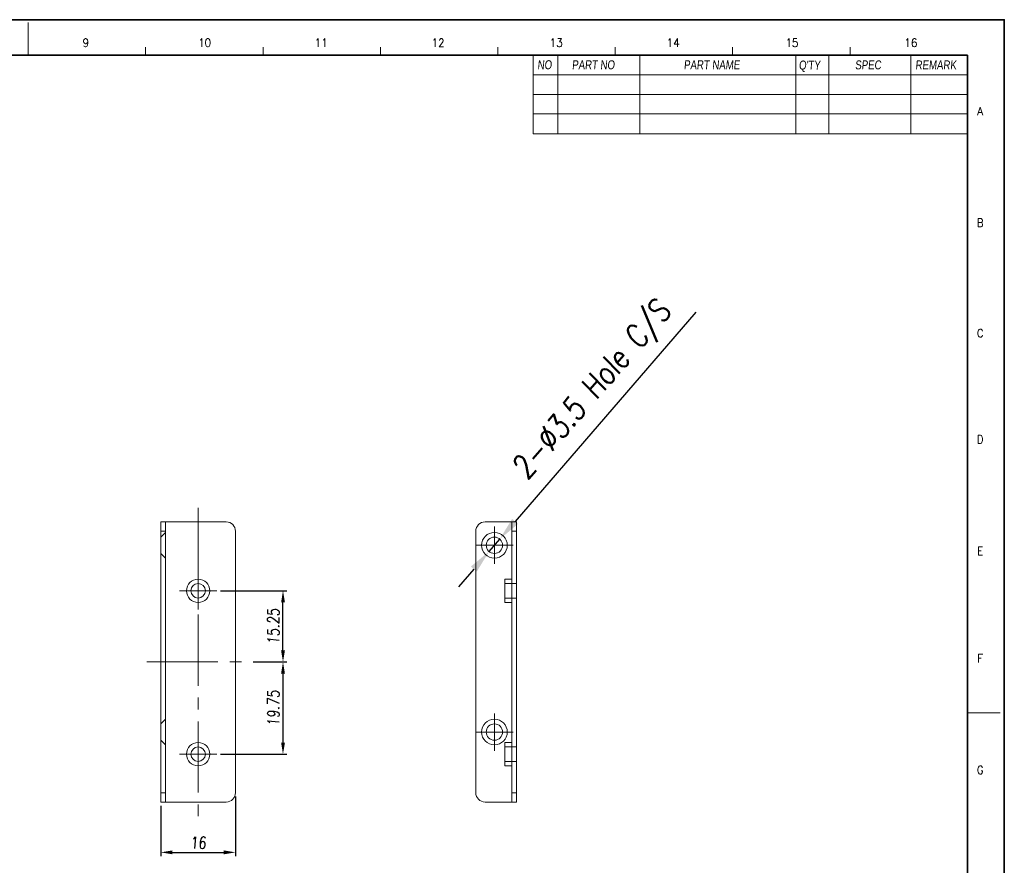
# Model space of a CAD drawing. Header units: millimetres. Extents: x 4497 to 13960, y 12291 to 16372.
# Tile 22 of 217: x 5282 to 5493, y 12417 to 12598. Entities that reach past the tile are written whole.
import ezdxf
from ezdxf.enums import TextEntityAlignment as Align

# ---------------------------------------------------------------- set-up
doc = ezdxf.new("R2010")
doc.units = ezdxf.units.MM
doc.header["$LTSCALE"] = 0.8
doc.header["$PDMODE"] = 3
doc.header["$PDSIZE"] = 0.3125
for name, pattern in [('CENTER', [50.8, 31.75, -6.35, 6.35, -6.35]), ('CENTER2', [28.575, 19.05, -3.175, 3.175, -3.175]), ('HIDDEN', [9.525, 6.35, -3.175])]:
    doc.linetypes.add(name, pattern=pattern)
doc.layers.get('0').update_dxf_attribs({"linetype": 'CONTINUOUS', "lineweight": 0})
doc.layers.get('Defpoints').update_dxf_attribs({"linetype": 'CONTINUOUS', "lineweight": 0})
for name, color, linetype, lineweight in [('1', 2, 'CENTER', 0), ('2', 3, 'CONTINUOUS', 0), ('3', 5, 'HIDDEN', 0), ('4', 1, 'CENTER2', 9)]:
    doc.layers.add(name, color=color, linetype=linetype, lineweight=lineweight)
doc.styles.get("Standard").update_dxf_attribs({"font": 'romans.shx', "width": 0.8, "oblique": 5, "bigfont": 'whgtxt.shx'})
doc.dimstyles.get("Standard").update_dxf_attribs({"dimtxt": 2.5, "dimasz": 2.5, "dimexe": 0.8, "dimexo": 0.8, "dimgap": 0.8, "dimtad": 1, "dimdsep": 46, "dimtxsty": 'Standard', "dimcen": 0, "dimclrd": 3, "dimclre": 3, "dimclrt": 3, "dimazin": 0, "dimtp": 0.001, "dimtm": 0.001, "dimtfac": 1, "dimtmove": 0, "dimatfit": 3, "dimfxl": 0, "dimtolj": 1, "dimarcsym": 0})

# ---------------------------------------------------------------- blocks, each defined once
blk = doc.blocks.new('*D96')
at = {"layer": '2', "color": 3, "lineweight": -2}
for p, q in [((5426.55, 12534.99), (5387.79, 12490.16)), ((5382.23, 12483.73), (5384.51, 12486.38)), ((5378.95, 12479.95), (5375.68, 12476.17))]:
    blk.add_line(p, q, dxfattribs=at)
at = {"layer": '2', "color": 3}
for points in [[(5387.16, 12490.71), (5388.42, 12489.62), (5384.51, 12486.38)], [(5378.32, 12480.5), (5379.58, 12479.41), (5382.23, 12483.73)]]:
    blk.add_solid(points, dxfattribs=at)
at = {"layer": 'Defpoints', "color": 0}
for p in [(5384.51, 12486.38), (5382.23, 12483.73)]:
    blk.add_point(p, dxfattribs=at)
at = {"layer": '2', "color": 3, "insert": (5404.71, 12518.01), "char_height": 5, "attachment_point": 5, "rotation": 49.1449}
blk.add_mtext('\\A1;2-∅3.5 Hole C/S', dxfattribs=at)
blk = doc.blocks.new('*D205')
at = {"color": 3, "lineweight": -2}
for p, q in [((5327.89, 12431.26), (5327.89, 12418.48)), ((5311.89, 12429.26), (5311.89, 12418.48)), ((5314.39, 12419.28), (5325.39, 12419.28))]:
    blk.add_line(p, q, dxfattribs=at)
at = {"color": 3}
for points in [[(5314.39, 12419.7), (5314.39, 12418.86), (5311.89, 12419.28)], [(5325.39, 12419.7), (5325.39, 12418.86), (5327.89, 12419.28)]]:
    blk.add_solid(points, dxfattribs=at)
at = {"layer": 'Defpoints', "color": 0}
for p in [(5327.89, 12432.06), (5311.89, 12430.06), (5327.89, 12419.28)]:
    blk.add_point(p, dxfattribs=at)
at = {"color": 3, "insert": (5319.89, 12421.33), "char_height": 2.5, "attachment_point": 5}
blk.add_mtext('\\A1;16', dxfattribs=at)
blk = doc.blocks.new('*D206')
at = {"color": 3, "lineweight": -2}
for p, q in [((5331.69, 12460.06), (5338.87, 12460.06)), ((5338.07, 12457.56), (5338.07, 12442.81)), ((5324.69, 12440.31), (5338.87, 12440.31))]:
    blk.add_line(p, q, dxfattribs=at)
at = {"color": 3}
for points in [[(5337.66, 12457.56), (5338.49, 12457.56), (5338.07, 12460.06)], [(5337.66, 12442.81), (5338.49, 12442.81), (5338.07, 12440.31)]]:
    blk.add_solid(points, dxfattribs=at)
at = {"layer": 'Defpoints', "color": 0}
for p in [(5330.89, 12460.06), (5323.89, 12440.31), (5338.07, 12440.31)]:
    blk.add_point(p, dxfattribs=at)
at = {"color": 3, "insert": (5336.02, 12450.18), "char_height": 2.5, "attachment_point": 5, "rotation": 90}
blk.add_mtext('\\A1;19.75', dxfattribs=at)
blk = doc.blocks.new('*D207')
at = {"color": 3, "lineweight": -2}
for p, q in [((5324.69, 12475.31), (5338.87, 12475.31)), ((5338.07, 12462.56), (5338.07, 12472.81)), ((5331.69, 12460.06), (5338.87, 12460.06))]:
    blk.add_line(p, q, dxfattribs=at)
at = {"color": 3}
for points in [[(5337.66, 12472.81), (5338.49, 12472.81), (5338.07, 12475.31)], [(5337.66, 12462.56), (5338.49, 12462.56), (5338.07, 12460.06)]]:
    blk.add_solid(points, dxfattribs=at)
at = {"layer": 'Defpoints', "color": 0}
for p in [(5323.89, 12475.31), (5338.07, 12475.31), (5330.89, 12460.06)]:
    blk.add_point(p, dxfattribs=at)
at = {"color": 3, "insert": (5336.02, 12467.68), "char_height": 2.5, "attachment_point": 5, "rotation": 90}
blk.add_mtext('\\A1;15.25', dxfattribs=at)

msp = doc.modelspace()

# ---------------------------------------------------------------- linework, layer by layer
at = {"color": 7, "linetype": 'Continuous'}
for p, q in [((5283.484, 12590.023), (5283.484, 12597.059)), ((5308.637, 12590.023), (5308.637, 12591.782)), ((5333.79, 12590.023), (5333.79, 12591.782)), ((5358.943, 12590.023), (5358.943, 12591.782)), ((5384.096, 12590.023), (5384.096, 12591.782)), ((5409.249, 12590.023), (5409.249, 12591.782)), ((5434.402, 12590.023), (5434.402, 12591.782)), ((5459.555, 12590.023), (5459.555, 12591.782)), ((5484.708, 12449.131), (5491.744, 12449.131))]:
    msp.add_line(p, q, dxfattribs=at)
at = {"color": 7, "linetype": 'Continuous', "lineweight": 35}
for p in [(5082.259, 12590.023), (5484.708, 12308.238)]:
    msp.add_line(p, (5484.708, 12590.023), dxfattribs=at)
for p, q in [((5391.659, 12590.023), (5391.659, 12573.211)), ((5396.936, 12590.023), (5396.936, 12573.211)), ((5391.659, 12573.211), (5484.708, 12573.211)), ((5311.892, 12430.058), (5311.892, 12490.058)), ((5325.892, 12490.058), (5311.892, 12490.058)), ((5312.892, 12430.058), (5312.892, 12490.058)), ((5388.07, 12490.058), (5381.37, 12490.058)), ((5387.07, 12430.058), (5387.07, 12490.058)), ((5388.07, 12490.058), (5388.07, 12430.058)), ((5312.892, 12488.058), (5311.892, 12488.058)), ((5327.892, 12432.058), (5327.892, 12488.058)), ((5379.37, 12432.058), (5379.37, 12488.058)), ((5388.07, 12488.058), (5387.07, 12488.058)), ((5385.57, 12477.808), (5385.57, 12472.808)), ((5385.57, 12477.808), (5387.07, 12477.808)), ((5385.57, 12472.808), (5387.07, 12472.808)), ((5385.57, 12442.808), (5387.07, 12442.808)), ((5385.57, 12442.808), (5385.57, 12437.808)), ((5385.57, 12437.808), (5387.07, 12437.808)), ((5311.892, 12432.058), (5312.892, 12432.058)), ((5387.07, 12432.058), (5388.07, 12432.058)), ((5311.892, 12430.058), (5325.892, 12430.058)), ((5381.37, 12430.058), (5388.07, 12430.058))]:
    msp.add_line(p, q)
at = {"color": 7}
for p, q in [((5414.526, 12590.023), (5414.526, 12573.211)), ((5447.946, 12590.023), (5447.946, 12573.211)), ((5454.982, 12590.023), (5454.982, 12573.211)), ((5472.571, 12590.023), (5472.571, 12573.211)), ((5391.659, 12585.801), (5484.708, 12585.801)), ((5391.659, 12581.58), (5484.708, 12581.58)), ((5391.659, 12577.433), (5484.708, 12577.433))]:
    msp.add_line(p, q, dxfattribs=at)
at = {"color": 7, "linetype": 'Continuous', "lineweight": 35}
msp.add_lwpolyline([(5072.604, 12597.631), (5072.604, 12300.631), (5492.604, 12300.631), (5492.604, 12597.631)], close=True, dxfattribs=at)
for centre, radius in [((5383.37, 12485.058), 2.75), ((5383.37, 12485.058), 1.75), ((5319.892, 12475.308), 2.5), ((5319.892, 12475.308), 1.55), ((5383.37, 12445.058), 2.75), ((5383.37, 12445.058), 1.75), ((5319.892, 12440.308), 2.5), ((5319.892, 12440.308), 1.55)]:
    msp.add_circle(centre, radius)
for centre, start, end in [((5325.892, 12488.058), 0, 90), ((5381.37, 12488.058), 90, 180), ((5325.892, 12432.058), 270, 0), ((5381.37, 12432.058), 180, 270)]:
    msp.add_arc(centre, 2, start, end)
at = {"layer": '1'}
for p, q in [((5383.37, 12481.058), (5383.37, 12489.058)), ((5379.37, 12485.058), (5387.37, 12485.058)), ((5319.892, 12471.308), (5319.892, 12479.308)), ((5315.892, 12475.308), (5323.892, 12475.308)), ((5383.37, 12441.058), (5383.37, 12449.058)), ((5319.892, 12436.308), (5319.892, 12444.308)), ((5379.37, 12445.058), (5387.37, 12445.058)), ((5315.892, 12440.308), (5323.892, 12440.308))]:
    msp.add_line(p, q, dxfattribs=at)
at = {"layer": '3'}
for p, q in [((5311.892, 12486.808), (5312.892, 12487.808)), ((5311.892, 12483.308), (5312.892, 12482.308)), ((5385.57, 12476.858), (5388.07, 12476.858)), ((5388.07, 12473.758), (5388.07, 12476.858)), ((5385.57, 12473.758), (5388.07, 12473.758)), ((5311.892, 12446.808), (5312.892, 12447.808)), ((5311.892, 12443.308), (5312.892, 12442.308)), ((5385.57, 12441.858), (5388.07, 12441.858)), ((5388.07, 12438.758), (5388.07, 12441.858)), ((5385.57, 12438.758), (5388.07, 12438.758))]:
    msp.add_line(p, q, dxfattribs=at)
at = {"layer": '4'}
for p, q in [((5319.892, 12493.058), (5319.892, 12427.058)), ((5308.892, 12460.058), (5330.892, 12460.058))]:
    msp.add_line(p, q, dxfattribs=at)

# ---------------------------------------------------------------- texts
at = {"color": 7, "linetype": 'Continuous', "width": 0.933333}
for s, p in [('9', (5295.843, 12592.696)), ('10', (5321.291, 12592.696)), ('11', (5346.225, 12592.696)), ('12', (5371.288, 12592.696)), ('13', (5396.608, 12592.696)), ('14', (5421.671, 12592.696)), ('15', (5447.119, 12592.696)), ('16', (5472.568, 12592.696)), ('A', (5487.436, 12578.044)), ('B', (5487.436, 12554.138)), ('C', (5487.436, 12530.488)), ('D', (5487.436, 12507.739)), ('E', (5487.436, 12483.833)), ('F', (5487.436, 12460.827)), ('G', (5487.436, 12436.921))]:
    msp.add_text(s, height=1.759, dxfattribs=at).set_placement(p, align=Align.MIDDLE_CENTER)
at = {"linetype": 'Continuous', "char_height": 1.92627, "attachment_point": 1}
for s, insert in [('{\\fㅁㅌㅈㅂ|b0|i0|c129|p50;NO}', (5392.57, 12588.948)), ('{\\fㅁㅌㅈㅂ|b0|i0|c129|p50;PART NO}', (5399.971, 12588.936)), ('{\\fㅁㅌㅈㅂ|b0|i0|c129|p50;PART NAME}', (5423.925, 12588.936)), ("{\\fㅁㅌㅈㅂ|b0|i0|c129|p50;Q'TY}", (5448.568, 12588.873)), ('{\\fㅁㅌㅈㅂ|b0|i0|c129|p50;SPEC}', (5460.616, 12588.915)), ('{\\fㅁㅌㅈㅂ|b0|i0|c129|p50;REMARK}', (5473.535, 12588.894))]:
    msp.add_mtext(s, dxfattribs=dict(at, insert=insert))

# ---------------------------------------------------------------- dimensions: what is measured, and where the dimension line sits
for base, p2, picture, middle in [((5338.072, 12475.308), (5323.892, 12475.308), '*D207', (5336.022, 12467.683)), ((5338.072, 12440.308), (5323.892, 12440.308), '*D206', (5336.022, 12450.183))]:
    dim = msp.add_linear_dim(base=base, p1=(5330.892, 12460.058), p2=p2, angle=90, dimstyle='Standard', override={"dimazin": 2})
    dim.commit()
    dim.dimension.update_dxf_attribs({"geometry": picture, "text_midpoint": middle})
dim = msp.add_linear_dim(base=(5327.892, 12419.279), p1=(5311.892, 12430.058), p2=(5327.892, 12432.058), dimstyle='Standard', override={"dimazin": 2})
dim.commit()
dim.dimension.update_dxf_attribs({"geometry": '*D205', "text_midpoint": (5319.892, 12421.329)})
at = {"layer": '2'}
dim = msp.add_diameter_dim_2p(p1=(5382.225, 12483.734), p2=(5384.515, 12486.382), text='2-<> Hole C/S', dimstyle='Standard', override={"dimscale": 2, "dimazin": 2}, dxfattribs=at)
dim.commit()
dim.dimension.update_dxf_attribs({"geometry": '*D96', "text_midpoint": (5404.714, 12518.006)})

doc.saveas('drawing.dxf')
